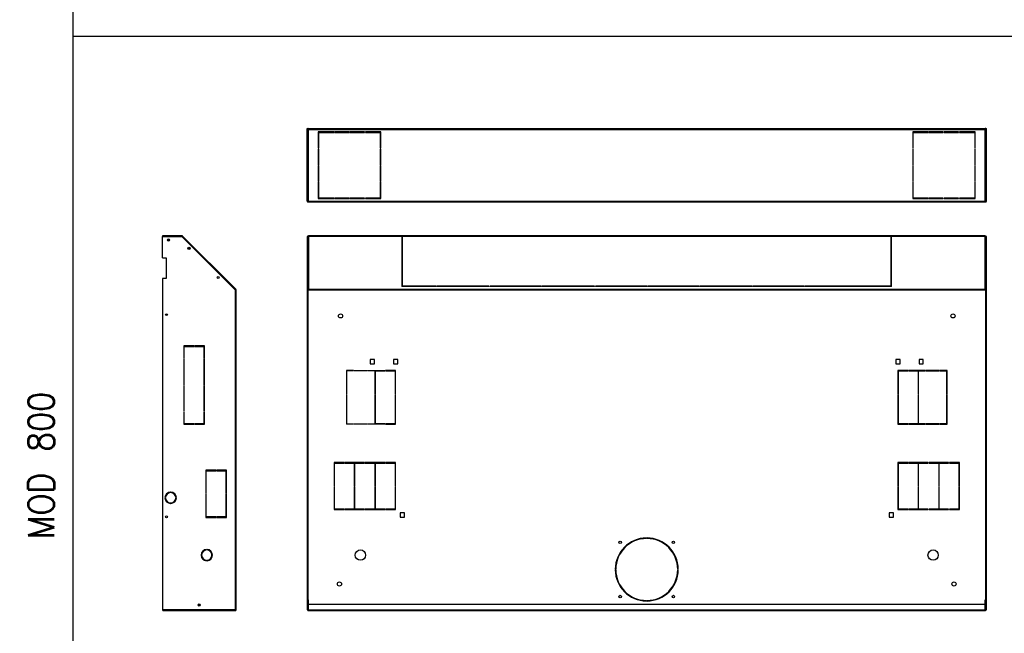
# Model space of a CAD drawing. Header units: inches. Extents: x -8834 to -3121, y 1010 to 9212.
# Tile 4 of 36: x -8834 to -6930, y 2854 to 4041. Entities that reach past the tile are written whole.
import ezdxf

# ---------------------------------------------------------------- set-up
doc = ezdxf.new("R2010")
doc.units = ezdxf.units.IN
doc.layers.add('1', color=7, linetype='Continuous')
doc.styles.add('CONVERTER_11', font='txt.shx', dxfattribs={"width": 0.9})

msp = doc.modelspace()

# ---------------------------------------------------------------- linework, layer by layer
at = {"color": 7, "linetype": 'Continuous'}
for p, q in [((-8278.28, 3690.21), (-8278.28, 3830.72)), ((-8278.28, 3830.72), (-8277.28, 3830.72)), ((-8277.28, 3690.21), (-8277.28, 3830.72)), ((-8277.18, 3829.22), (-8277.18, 3830.72)), ((-8276.18, 3830.72), (-8277.18, 3830.72)), ((-8277.18, 3829.22), (-8275.68, 3829.22)), ((-8277.18, 3690.21), (-8277.18, 3829.22)), ((-8276.18, 3829.22), (-8276.18, 3830.72)), ((-8275.68, 3830.72), (-8275.68, 3829.22)), ((-8275.68, 3830.72), (-6966.88, 3830.72)), ((-6966.88, 3830.72), (-6966.88, 3829.22)), ((-6966.88, 3829.22), (-6965.38, 3829.22)), ((-6966.38, 3830.72), (-6966.38, 3829.22)), ((-6965.38, 3830.72), (-6966.38, 3830.72)), ((-6965.38, 3830.72), (-6965.38, 3829.22)), ((-6965.38, 3829.22), (-6965.38, 3690.21)), ((-6965.28, 3830.72), (-6964.28, 3830.72)), ((-6965.28, 3830.72), (-6965.28, 3690.21)), ((-6964.28, 3690.21), (-6964.28, 3830.72)), ((-8226.03, 3824.22), (-8256.78, 3824.22)), ((-8256.78, 3824.22), (-8256.78, 3792.66)), ((-8255.78, 3823.22), (-8226.03, 3823.22)), ((-8255.78, 3792.66), (-8255.78, 3823.22)), ((-8226.03, 3823.22), (-8226.03, 3824.22)), ((-8196.53, 3824.22), (-8224.53, 3824.22)), ((-8224.53, 3824.22), (-8224.53, 3823.22)), ((-8224.53, 3823.22), (-8196.53, 3823.22)), ((-8196.53, 3823.22), (-8196.53, 3824.22)), ((-8195.03, 3824.22), (-8195.03, 3823.22)), ((-8167.03, 3824.22), (-8195.03, 3824.22)), ((-8195.03, 3823.22), (-8167.03, 3823.22)), ((-8167.03, 3823.22), (-8167.03, 3824.22)), ((-8165.53, 3824.22), (-8165.53, 3823.22)), ((-8135.78, 3824.22), (-8165.53, 3824.22)), ((-8165.53, 3823.22), (-8136.78, 3823.22)), ((-8136.78, 3823.22), (-8136.78, 3792.66)), ((-8135.78, 3792.66), (-8135.78, 3824.22)), ((-7077.03, 3824.22), (-7106.78, 3824.22)), ((-7106.78, 3824.22), (-7106.78, 3792.66)), ((-7105.78, 3823.22), (-7077.03, 3823.22)), ((-7105.78, 3792.66), (-7105.78, 3823.22)), ((-7077.03, 3823.22), (-7077.03, 3824.22)), ((-7075.53, 3824.22), (-7075.53, 3823.22)), ((-7047.53, 3824.22), (-7075.53, 3824.22)), ((-7075.53, 3823.22), (-7047.53, 3823.22)), ((-7047.53, 3823.22), (-7047.53, 3824.22)), ((-7046.03, 3824.22), (-7046.03, 3823.22)), ((-7018.03, 3824.22), (-7046.03, 3824.22)), ((-7046.03, 3823.22), (-7018.03, 3823.22)), ((-7018.03, 3823.22), (-7018.03, 3824.22)), ((-6985.78, 3824.22), (-7016.53, 3824.22)), ((-7016.53, 3824.22), (-7016.53, 3823.22)), ((-7016.53, 3823.22), (-6986.78, 3823.22)), ((-6986.78, 3823.22), (-6986.78, 3792.66)), ((-6985.78, 3792.66), (-6985.78, 3824.22)), ((-8256.78, 3792.66), (-8255.78, 3792.66)), ((-8256.78, 3791.16), (-8256.78, 3760.76)), ((-8255.78, 3791.16), (-8256.78, 3791.16)), ((-8255.78, 3760.76), (-8255.78, 3791.16)), ((-8136.78, 3792.66), (-8135.78, 3792.66)), ((-8135.78, 3791.16), (-8136.78, 3791.16)), ((-8136.78, 3791.16), (-8136.78, 3760.76)), ((-8135.78, 3760.76), (-8135.78, 3791.16)), ((-7106.78, 3792.66), (-7105.78, 3792.66)), ((-7106.78, 3791.16), (-7106.78, 3760.76)), ((-7105.78, 3791.16), (-7106.78, 3791.16)), ((-7105.78, 3760.76), (-7105.78, 3791.16)), ((-6986.78, 3792.66), (-6985.78, 3792.66)), ((-6985.78, 3791.16), (-6986.78, 3791.16)), ((-6986.78, 3791.16), (-6986.78, 3760.76)), ((-6985.78, 3760.76), (-6985.78, 3791.16)), ((-8256.78, 3760.76), (-8255.78, 3760.76)), ((-8256.78, 3759.26), (-8256.78, 3728.86)), ((-8255.78, 3759.26), (-8256.78, 3759.26)), ((-8255.78, 3728.86), (-8255.78, 3759.26)), ((-8136.78, 3760.76), (-8135.78, 3760.76)), ((-8136.78, 3759.26), (-8136.78, 3728.86)), ((-8135.78, 3759.26), (-8136.78, 3759.26)), ((-8135.78, 3728.86), (-8135.78, 3759.26)), ((-7106.78, 3760.76), (-7105.78, 3760.76)), ((-7106.78, 3759.26), (-7106.78, 3728.86)), ((-7105.78, 3759.26), (-7106.78, 3759.26)), ((-7105.78, 3728.86), (-7105.78, 3759.26)), ((-6986.78, 3760.76), (-6985.78, 3760.76)), ((-6985.78, 3759.26), (-6986.78, 3759.26)), ((-6986.78, 3759.26), (-6986.78, 3728.86)), ((-6985.78, 3728.86), (-6985.78, 3759.26)), ((-8256.78, 3728.86), (-8255.78, 3728.86)), ((-8255.78, 3727.36), (-8256.78, 3727.36)), ((-8256.78, 3727.36), (-8256.78, 3695.21)), ((-8255.78, 3696.21), (-8255.78, 3727.36)), ((-8136.78, 3728.86), (-8135.78, 3728.86)), ((-8136.78, 3727.36), (-8136.78, 3696.21)), ((-8135.78, 3727.36), (-8136.78, 3727.36)), ((-8135.78, 3695.21), (-8135.78, 3727.36)), ((-7106.78, 3728.86), (-7105.78, 3728.86)), ((-7106.78, 3727.36), (-7106.78, 3695.21)), ((-7105.78, 3727.36), (-7106.78, 3727.36)), ((-7105.78, 3696.21), (-7105.78, 3727.36)), ((-6986.78, 3728.86), (-6985.78, 3728.86)), ((-6986.78, 3727.36), (-6986.78, 3696.21)), ((-6985.78, 3727.36), (-6986.78, 3727.36)), ((-6985.78, 3695.21), (-6985.78, 3727.36)), ((-8226.03, 3696.21), (-8255.78, 3696.21)), ((-8226.03, 3695.21), (-8226.03, 3696.21)), ((-8224.53, 3696.21), (-8224.53, 3695.21)), ((-8196.53, 3696.21), (-8224.53, 3696.21)), ((-8196.53, 3695.21), (-8196.53, 3696.21)), ((-8195.03, 3696.21), (-8195.03, 3695.21)), ((-8167.03, 3696.21), (-8195.03, 3696.21)), ((-8167.03, 3695.21), (-8167.03, 3696.21)), ((-8136.78, 3696.21), (-8165.53, 3696.21)), ((-8165.53, 3696.21), (-8165.53, 3695.21)), ((-7077.03, 3696.21), (-7105.78, 3696.21)), ((-7077.03, 3695.21), (-7077.03, 3696.21)), ((-7047.53, 3696.21), (-7075.53, 3696.21)), ((-7075.53, 3696.21), (-7075.53, 3695.21)), ((-7047.53, 3695.21), (-7047.53, 3696.21)), ((-7046.03, 3696.21), (-7046.03, 3695.21)), ((-7018.03, 3696.21), (-7046.03, 3696.21)), ((-7018.03, 3695.21), (-7018.03, 3696.21)), ((-7016.53, 3696.21), (-7016.53, 3695.21)), ((-6986.78, 3696.21), (-7016.53, 3696.21)), ((-8277.18, 3690.21), (-8276.18, 3690.21)), ((-8276.78, 3689.71), (-8275.68, 3689.71)), ((-8276.78, 3688.71), (-8275.68, 3688.71)), ((-8276.18, 3690.21), (-8275.68, 3690.21)), ((-8275.68, 3690.21), (-8275.68, 3689.86)), ((-8275.68, 3689.86), (-8275.68, 3689.71)), ((-8275.68, 3689.71), (-8275.68, 3688.71)), ((-8275.68, 3688.71), (-6966.88, 3688.71)), ((-8256.78, 3695.21), (-8226.03, 3695.21)), ((-8224.53, 3695.21), (-8196.53, 3695.21)), ((-8195.03, 3695.21), (-8167.03, 3695.21)), ((-8165.53, 3695.21), (-8135.78, 3695.21)), ((-7106.78, 3695.21), (-7077.03, 3695.21)), ((-7075.53, 3695.21), (-7047.53, 3695.21)), ((-7046.03, 3695.21), (-7018.03, 3695.21)), ((-7016.53, 3695.21), (-6985.78, 3695.21)), ((-6966.88, 3690.21), (-6966.38, 3690.21)), ((-6966.88, 3690.21), (-6966.88, 3689.86)), ((-6966.88, 3689.86), (-6966.88, 3689.71)), ((-6966.88, 3689.71), (-6965.78, 3689.71)), ((-6966.88, 3689.71), (-6966.88, 3688.71)), ((-6966.88, 3688.71), (-6965.78, 3688.71)), ((-6966.38, 3690.21), (-6965.38, 3690.21)), ((-8557.88, 3623.1), (-8557.88, 3621.6)), ((-8520.23, 3623.1), (-8557.88, 3623.1)), ((-8557.88, 3580.35), (-8557.88, 3621.6)), ((-8557.88, 3621.6), (-8520.52, 3621.6)), ((-8520.17, 3621.25), (-8520.52, 3621.6)), ((-8520.46, 3621.54), (-8520.44, 3621.6)), ((-8520.23, 3622.1), (-8520.44, 3621.6)), ((-8520.23, 3623.1), (-8520.23, 3622.1)), ((-8520.17, 3621.25), (-8520.08, 3621.45)), ((-8417.67, 3518.74), (-8520.17, 3621.25)), ((-8520.08, 3621.45), (-8519.88, 3621.95)), ((-8519.88, 3621.95), (-8519.17, 3622.66)), ((-8416.31, 3519.8), (-8519.17, 3622.66)), ((-8277.28, 3621.6), (-8278.28, 3621.6)), ((-8278.28, 3621.6), (-8278.28, 3580.35)), ((-8277.28, 3580.35), (-8277.28, 3621.6)), ((-8277.18, 3608.1), (-8277.18, 3621.6)), ((-8276.18, 3621.45), (-8276.18, 3621.6)), ((-8276.18, 3608.1), (-8276.18, 3621.45)), ((-8275.68, 3621.95), (-8276.03, 3621.95)), ((-6966.88, 3623.1), (-8275.68, 3623.1)), ((-6966.88, 3622.1), (-8275.68, 3622.1)), ((-8094.88, 3621.95), (-8094.88, 3580.2)), ((-8093.88, 3580.2), (-8093.88, 3621.95)), ((-7148.88, 3621.95), (-7148.88, 3580.2)), ((-7147.88, 3580.2), (-7147.88, 3621.95)), ((-6966.52, 3621.95), (-6966.88, 3621.95)), ((-6966.38, 3621.6), (-6966.38, 3621.45)), ((-6966.38, 3608.1), (-6966.38, 3621.45)), ((-6965.38, 3621.6), (-6965.38, 3608.1)), ((-6965.28, 3621.6), (-6965.28, 3580.35)), ((-6964.28, 3621.6), (-6965.28, 3621.6)), ((-6964.28, 3580.35), (-6964.28, 3621.6)), ((-8277.18, 3607.95), (-8277.18, 3608.1)), ((-8276.18, 3608.1), (-8277.18, 3608.1)), ((-8277.18, 3518.74), (-8277.18, 3607.95)), ((-8277.18, 3607.95), (-8276.18, 3607.95)), ((-8276.18, 3607.95), (-8276.18, 3608.1)), ((-8276.18, 3518.74), (-8276.18, 3607.95)), ((-6966.38, 3607.95), (-6966.38, 3608.1)), ((-6965.38, 3608.1), (-6966.38, 3608.1)), ((-6966.38, 3607.95), (-6965.38, 3607.95)), ((-6966.38, 3518.74), (-6966.38, 3607.95)), ((-6965.38, 3607.95), (-6965.38, 3608.1)), ((-6965.38, 3518.74), (-6965.38, 3607.95)), ((-8557.88, 3580.35), (-8550.88, 3580.35)), ((-8550.88, 3580.35), (-8550.88, 3540.35)), ((-8277.28, 3580.35), (-8278.28, 3580.35)), ((-8278.28, 3580.35), (-8278.28, 3540.35)), ((-8277.28, 3580.35), (-8277.28, 3540.35)), ((-8094.88, 3580.2), (-8093.88, 3580.2)), ((-8094.88, 3580.2), (-8094.88, 3579.49)), ((-8094.88, 3579.49), (-8093.88, 3579.49)), ((-8094.88, 3578.43), (-8094.88, 3525.56)), ((-8093.88, 3578.43), (-8094.88, 3578.43)), ((-8093.88, 3579.49), (-8093.88, 3580.2)), ((-8093.88, 3525.86), (-8093.88, 3578.43)), ((-7148.88, 3580.2), (-7148.88, 3579.49)), ((-7148.88, 3580.2), (-7147.88, 3580.2)), ((-7148.88, 3579.49), (-7147.88, 3579.49)), ((-7148.88, 3578.43), (-7148.88, 3525.86)), ((-7147.88, 3578.43), (-7148.88, 3578.43)), ((-7147.88, 3579.49), (-7147.88, 3580.2)), ((-7147.88, 3525.56), (-7147.88, 3578.43)), ((-6965.28, 3540.35), (-6965.28, 3580.35)), ((-6964.28, 3580.35), (-6965.28, 3580.35)), ((-6964.28, 3540.35), (-6964.28, 3580.35)), ((-8550.88, 3540.35), (-8557.88, 3540.35)), ((-8557.88, 3540.35), (-8557.88, 2899.39)), ((-8278.28, 3540.35), (-8278.28, 2899.39)), ((-8278.28, 3540.35), (-8277.28, 3540.35)), ((-8277.28, 3518.45), (-8277.28, 3540.35)), ((-8028.13, 3525.56), (-8094.88, 3525.56)), ((-8094.88, 3525.56), (-8094.88, 3524.86)), ((-8028.13, 3524.86), (-8094.88, 3524.86)), ((-8028.13, 3525.86), (-8093.88, 3525.86)), ((-8028.13, 3525.56), (-8028.13, 3525.86)), ((-8028.13, 3524.86), (-8028.13, 3525.56)), ((-7926.63, 3525.86), (-8026.63, 3525.86)), ((-8026.63, 3525.86), (-8026.63, 3525.56)), ((-7926.63, 3525.56), (-8026.63, 3525.56)), ((-8026.63, 3525.56), (-8026.63, 3524.86)), ((-7926.63, 3524.86), (-8026.63, 3524.86)), ((-7926.63, 3525.56), (-7926.63, 3525.86)), ((-7926.63, 3524.86), (-7926.63, 3525.56)), ((-7925.13, 3525.86), (-7925.13, 3525.56)), ((-7825.13, 3525.86), (-7925.13, 3525.86)), ((-7925.13, 3525.56), (-7925.13, 3524.86)), ((-7825.13, 3525.56), (-7925.13, 3525.56)), ((-7825.13, 3524.86), (-7925.13, 3524.86)), ((-7825.13, 3525.56), (-7825.13, 3525.86)), ((-7825.13, 3524.86), (-7825.13, 3525.56)), ((-7722.13, 3525.86), (-7823.63, 3525.86)), ((-7823.63, 3525.86), (-7823.63, 3525.56)), ((-7722.13, 3525.56), (-7823.63, 3525.56)), ((-7823.63, 3525.56), (-7823.63, 3524.86)), ((-7722.13, 3524.86), (-7823.63, 3524.86)), ((-7722.13, 3525.56), (-7722.13, 3525.86)), ((-7722.13, 3524.86), (-7722.13, 3525.56)), ((-7620.63, 3525.86), (-7720.63, 3525.86)), ((-7720.63, 3525.86), (-7720.63, 3525.56)), ((-7720.63, 3525.56), (-7720.63, 3524.86)), ((-7620.63, 3525.56), (-7720.63, 3525.56)), ((-7620.63, 3524.86), (-7720.63, 3524.86)), ((-7620.63, 3525.56), (-7620.63, 3525.86)), ((-7620.63, 3524.86), (-7620.63, 3525.56)), ((-7619.13, 3525.86), (-7619.13, 3525.56)), ((-7519.13, 3525.86), (-7619.13, 3525.86)), ((-7619.13, 3525.56), (-7619.13, 3524.86)), ((-7519.13, 3525.56), (-7619.13, 3525.56)), ((-7519.13, 3524.86), (-7619.13, 3524.86)), ((-7519.13, 3525.56), (-7519.13, 3525.86)), ((-7519.13, 3524.86), (-7519.13, 3525.56)), ((-7517.63, 3525.86), (-7517.63, 3525.56)), ((-7417.63, 3525.86), (-7517.63, 3525.86)), ((-7517.63, 3525.56), (-7517.63, 3524.86)), ((-7417.63, 3525.56), (-7517.63, 3525.56)), ((-7417.63, 3524.86), (-7517.63, 3524.86)), ((-7417.63, 3525.56), (-7417.63, 3525.86)), ((-7417.63, 3524.86), (-7417.63, 3525.56)), ((-7416.13, 3525.86), (-7416.13, 3525.56)), ((-7416.13, 3525.86), (-7416.13, 3525.56)), ((-7316.13, 3525.86), (-7416.13, 3525.86)), ((-7416.13, 3525.56), (-7416.13, 3524.86)), ((-7416.13, 3525.56), (-7416.13, 3524.86)), ((-7316.13, 3525.56), (-7416.13, 3525.56)), ((-7316.13, 3524.86), (-7416.13, 3524.86)), ((-7316.13, 3525.56), (-7316.13, 3525.86)), ((-7316.13, 3524.86), (-7316.13, 3525.56)), ((-7314.63, 3525.86), (-7314.63, 3525.56)), ((-7314.63, 3525.86), (-7314.63, 3525.56)), ((-7214.63, 3525.86), (-7314.63, 3525.86)), ((-7314.63, 3525.56), (-7314.63, 3524.86)), ((-7314.63, 3525.56), (-7314.63, 3524.86)), ((-7214.63, 3525.56), (-7314.63, 3525.56)), ((-7214.63, 3524.86), (-7314.63, 3524.86)), ((-7148.88, 3525.86), (-7216.13, 3525.86)), ((-7147.88, 3525.56), (-7216.13, 3525.56)), ((-7147.88, 3524.86), (-7216.13, 3524.86)), ((-7214.63, 3525.56), (-7214.63, 3525.86)), ((-7214.63, 3524.86), (-7214.63, 3525.56)), ((-7147.88, 3524.86), (-7147.88, 3525.56)), ((-6965.28, 3540.35), (-6964.28, 3540.35)), ((-6965.28, 3540.35), (-6965.28, 3518.45)), ((-6964.28, 2899.39), (-6964.28, 3540.35)), ((-8417.37, 3518.45), (-8417.67, 3518.74)), ((-8417.67, 3518.74), (-8417.37, 3518.74)), ((-8417.37, 3518.74), (-8417.02, 3519.1)), ((-8417.37, 3518.45), (-8416.87, 3518.45)), ((-8417.02, 3519.1), (-8416.31, 3519.8)), ((-8416.87, 3518.45), (-8416.87, 3518.74)), ((-8416.87, 3518.45), (-8415.87, 3518.45)), ((-8415.87, 3518.45), (-8415.87, 3518.74)), ((-8415.87, 2899.39), (-8415.87, 3518.45)), ((-8277.28, 2899.39), (-8277.28, 3518.45)), ((-8277.28, 3518.45), (-8276.78, 3518.45)), ((-8276.18, 3518.74), (-8277.18, 3518.74)), ((-8276.78, 3518.45), (-8275.68, 3518.45)), ((-8275.68, 3518.74), (-8275.68, 3519.1)), ((-8275.68, 3518.74), (-8275.68, 3518.45)), ((-6966.88, 3518.74), (-6966.88, 3519.1)), ((-6966.88, 3518.45), (-6966.88, 3518.74)), ((-6965.78, 3518.45), (-6966.88, 3518.45)), ((-6965.38, 3518.74), (-6966.38, 3518.74)), ((-6965.78, 3518.45), (-6965.28, 3518.45)), ((-6965.28, 3518.45), (-6965.28, 2899.39)), ((-8497.62, 3409.97), (-8516.87, 3409.97)), ((-8516.87, 3409.97), (-8516.87, 3386.53)), ((-8497.62, 3408.97), (-8497.62, 3409.97)), ((-8496.12, 3409.97), (-8496.12, 3408.97)), ((-8476.87, 3409.97), (-8496.12, 3409.97)), ((-8476.87, 3386.53), (-8476.87, 3409.97)), ((-8515.87, 3408.97), (-8497.62, 3408.97)), ((-8515.87, 3386.53), (-8515.87, 3408.97)), ((-8496.12, 3408.97), (-8477.87, 3408.97)), ((-8477.87, 3408.97), (-8477.87, 3386.53)), ((-8516.87, 3386.53), (-8515.87, 3386.53)), ((-8516.87, 3385.03), (-8516.87, 3335.03)), ((-8515.87, 3385.03), (-8516.87, 3385.03)), ((-8515.87, 3335.03), (-8515.87, 3385.03)), ((-8477.87, 3386.53), (-8476.87, 3386.53)), ((-8477.87, 3385.03), (-8477.87, 3335.03)), ((-8476.87, 3385.03), (-8477.87, 3385.03)), ((-8476.87, 3335.03), (-8476.87, 3385.03)), ((-8156.33, 3383.59), (-8156.33, 3375.29)), ((-8148.03, 3383.59), (-8156.33, 3383.59)), ((-8156.33, 3375.29), (-8148.03, 3375.29)), ((-8148.03, 3375.29), (-8148.03, 3383.59)), ((-8103.03, 3383.59), (-8111.33, 3383.59)), ((-8111.33, 3383.59), (-8111.33, 3375.29)), ((-8111.33, 3375.29), (-8103.03, 3375.29)), ((-8103.03, 3375.29), (-8103.03, 3383.59)), ((-7131.23, 3383.59), (-7139.53, 3383.59)), ((-7139.53, 3383.59), (-7139.53, 3375.29)), ((-7139.53, 3375.29), (-7131.23, 3375.29)), ((-7131.23, 3375.29), (-7131.23, 3383.59)), ((-7086.23, 3383.59), (-7094.53, 3383.59)), ((-7094.53, 3383.59), (-7094.53, 3375.29)), ((-7094.53, 3375.29), (-7086.23, 3375.29)), ((-7086.23, 3375.29), (-7086.23, 3383.59)), ((-8202.28, 3362.79), (-8202.28, 3316.69)), ((-8188.5, 3362.79), (-8202.28, 3362.79)), ((-8201.28, 3316.69), (-8201.28, 3361.79)), ((-8188.5, 3361.79), (-8201.28, 3361.79)), ((-8188.5, 3362.79), (-8188.5, 3361.79)), ((-8187, 3362.79), (-8161.45, 3362.79)), ((-8187, 3361.79), (-8187, 3362.79)), ((-8161.45, 3361.79), (-8187, 3361.79)), ((-8161.45, 3362.79), (-8161.45, 3361.79)), ((-8159.95, 3361.79), (-8159.95, 3362.79)), ((-8159.95, 3362.79), (-8127.93, 3362.79)), ((-8147.18, 3361.79), (-8159.95, 3361.79)), ((-8147.18, 3361.79), (-8147.18, 3316.69)), ((-8146.18, 3316.69), (-8146.18, 3361.79)), ((-8146.18, 3361.79), (-8127.93, 3361.79)), ((-8127.93, 3361.79), (-8127.93, 3362.79)), ((-8126.43, 3362.79), (-8126.43, 3361.79)), ((-8107.18, 3362.79), (-8126.43, 3362.79)), ((-8126.43, 3361.79), (-8108.18, 3361.79)), ((-8108.18, 3361.79), (-8108.18, 3316.69)), ((-8107.18, 3316.69), (-8107.18, 3362.79)), ((-7135.38, 3362.79), (-7135.38, 3316.69)), ((-7116.13, 3362.79), (-7135.38, 3362.79)), ((-7134.38, 3361.79), (-7116.13, 3361.79)), ((-7134.38, 3316.69), (-7134.38, 3361.79)), ((-7116.13, 3361.79), (-7116.13, 3362.79)), ((-7114.63, 3362.79), (-7114.63, 3361.79)), ((-7082.6, 3362.79), (-7114.63, 3362.79)), ((-7114.63, 3361.79), (-7096.38, 3361.79)), ((-7096.38, 3361.79), (-7096.38, 3316.69)), ((-7095.38, 3361.79), (-7082.6, 3361.79)), ((-7095.38, 3316.69), (-7095.38, 3361.79)), ((-7082.6, 3361.79), (-7082.6, 3362.79)), ((-7055.55, 3362.79), (-7081.1, 3362.79)), ((-7081.1, 3362.79), (-7081.1, 3361.79)), ((-7081.1, 3361.79), (-7055.55, 3361.79)), ((-7055.55, 3361.79), (-7055.55, 3362.79)), ((-7054.05, 3362.79), (-7054.05, 3361.79)), ((-7040.28, 3362.79), (-7054.05, 3362.79)), ((-7054.05, 3361.79), (-7041.28, 3361.79)), ((-7041.28, 3361.79), (-7041.28, 3316.69)), ((-7040.28, 3316.69), (-7040.28, 3362.79)), ((-8516.87, 3335.03), (-8515.87, 3335.03)), ((-8516.87, 3333.53), (-8516.87, 3283.53)), ((-8515.87, 3333.53), (-8516.87, 3333.53)), ((-8515.87, 3283.53), (-8515.87, 3333.53)), ((-8477.87, 3335.03), (-8476.87, 3335.03)), ((-8476.87, 3333.53), (-8477.87, 3333.53)), ((-8477.87, 3333.53), (-8477.87, 3283.53)), ((-8476.87, 3283.53), (-8476.87, 3333.53)), ((-8202.28, 3316.69), (-8201.28, 3316.69)), ((-8202.28, 3315.19), (-8202.28, 3258.59)), ((-8201.28, 3315.19), (-8202.28, 3315.19)), ((-8201.28, 3259.59), (-8201.28, 3315.19)), ((-8147.18, 3316.69), (-8146.18, 3316.69)), ((-8147.18, 3315.19), (-8147.18, 3259.59)), ((-8146.18, 3315.19), (-8147.18, 3315.19)), ((-8146.18, 3259.59), (-8146.18, 3315.19)), ((-8108.18, 3316.69), (-8107.18, 3316.69)), ((-8107.18, 3315.19), (-8108.18, 3315.19)), ((-8108.18, 3315.19), (-8108.18, 3259.59)), ((-8107.18, 3258.59), (-8107.18, 3315.19)), ((-7135.38, 3316.69), (-7134.38, 3316.69)), ((-7134.38, 3315.19), (-7135.38, 3315.19)), ((-7135.38, 3315.19), (-7135.38, 3258.59)), ((-7134.38, 3259.59), (-7134.38, 3315.19)), ((-7096.38, 3316.69), (-7095.38, 3316.69)), ((-7095.38, 3315.19), (-7096.38, 3315.19)), ((-7096.38, 3315.19), (-7096.38, 3259.59)), ((-7095.38, 3259.59), (-7095.38, 3315.19)), ((-7041.28, 3316.69), (-7040.28, 3316.69)), ((-7040.28, 3315.19), (-7041.28, 3315.19)), ((-7041.28, 3315.19), (-7041.28, 3259.59)), ((-7040.28, 3258.59), (-7040.28, 3315.19)), ((-8516.87, 3283.53), (-8515.87, 3283.53)), ((-8516.87, 3282.03), (-8516.87, 3258.59)), ((-8515.87, 3282.03), (-8516.87, 3282.03)), ((-8515.87, 3259.59), (-8515.87, 3282.03)), ((-8477.87, 3283.53), (-8476.87, 3283.53)), ((-8476.87, 3282.03), (-8477.87, 3282.03)), ((-8477.87, 3282.03), (-8477.87, 3259.59)), ((-8476.87, 3258.59), (-8476.87, 3282.03)), ((-8516.87, 3258.59), (-8497.62, 3258.59)), ((-8497.62, 3259.59), (-8515.87, 3259.59)), ((-8497.62, 3258.59), (-8497.62, 3259.59)), ((-8496.12, 3259.59), (-8496.12, 3258.59)), ((-8477.87, 3259.59), (-8496.12, 3259.59)), ((-8496.12, 3258.59), (-8476.87, 3258.59)), ((-8188.5, 3258.59), (-8202.28, 3258.59)), ((-8201.28, 3259.59), (-8188.5, 3259.59)), ((-8188.5, 3259.59), (-8188.5, 3258.59)), ((-8187, 3259.59), (-8161.45, 3259.59)), ((-8187, 3258.59), (-8187, 3259.59)), ((-8161.45, 3258.59), (-8187, 3258.59)), ((-8161.45, 3259.59), (-8161.45, 3258.59)), ((-8159.95, 3259.59), (-8147.18, 3259.59)), ((-8159.95, 3258.59), (-8159.95, 3259.59)), ((-8127.93, 3258.59), (-8159.95, 3258.59)), ((-8127.93, 3259.59), (-8146.18, 3259.59)), ((-8127.93, 3258.59), (-8127.93, 3259.59)), ((-8126.43, 3259.59), (-8126.43, 3258.59)), ((-8108.18, 3259.59), (-8126.43, 3259.59)), ((-8126.43, 3258.59), (-8107.18, 3258.59)), ((-7135.38, 3258.59), (-7116.13, 3258.59)), ((-7116.13, 3259.59), (-7134.38, 3259.59)), ((-7116.13, 3258.59), (-7116.13, 3259.59)), ((-7114.63, 3259.59), (-7114.63, 3258.59)), ((-7096.38, 3259.59), (-7114.63, 3259.59)), ((-7114.63, 3258.59), (-7082.6, 3258.59)), ((-7082.6, 3259.59), (-7095.38, 3259.59)), ((-7082.6, 3258.59), (-7082.6, 3259.59)), ((-7055.55, 3259.59), (-7081.1, 3259.59)), ((-7081.1, 3259.59), (-7081.1, 3258.59)), ((-7081.1, 3258.59), (-7055.55, 3258.59)), ((-7055.55, 3258.59), (-7055.55, 3259.59)), ((-7041.28, 3259.59), (-7054.05, 3259.59)), ((-7054.05, 3259.59), (-7054.05, 3258.59)), ((-7054.05, 3258.59), (-7040.28, 3258.59)), ((-8226.08, 3184.29), (-8226.08, 3139.46)), ((-8206.83, 3184.29), (-8226.08, 3184.29)), ((-8225.08, 3183.29), (-8206.83, 3183.29)), ((-8225.08, 3139.46), (-8225.08, 3183.29)), ((-8206.83, 3183.29), (-8206.83, 3184.29)), ((-8167.38, 3184.29), (-8205.33, 3184.29)), ((-8205.33, 3184.29), (-8205.33, 3183.29)), ((-8205.33, 3183.29), (-8187.08, 3183.29)), ((-8187.08, 3183.29), (-8187.08, 3139.46)), ((-8186.08, 3139.46), (-8186.08, 3183.29)), ((-8186.08, 3183.29), (-8167.38, 3183.29)), ((-8167.38, 3183.29), (-8167.38, 3184.29)), ((-8165.88, 3184.29), (-8165.88, 3183.29)), ((-8127.93, 3184.29), (-8165.88, 3184.29)), ((-8165.88, 3183.29), (-8147.18, 3183.29)), ((-8147.18, 3183.29), (-8147.18, 3139.46)), ((-8146.18, 3139.46), (-8146.18, 3183.29)), ((-8146.18, 3183.29), (-8127.93, 3183.29)), ((-8127.93, 3183.29), (-8127.93, 3184.29)), ((-8126.43, 3184.29), (-8126.43, 3183.29)), ((-8107.18, 3184.29), (-8126.43, 3184.29)), ((-8126.43, 3183.29), (-8108.18, 3183.29)), ((-8108.18, 3183.29), (-8108.18, 3139.46)), ((-8107.18, 3139.46), (-8107.18, 3184.29)), ((-7135.38, 3184.29), (-7135.38, 3139.46)), ((-7116.13, 3184.29), (-7135.38, 3184.29)), ((-7134.38, 3139.46), (-7134.38, 3183.29)), ((-7134.38, 3183.29), (-7116.13, 3183.29)), ((-7116.13, 3183.29), (-7116.13, 3184.29)), ((-7076.68, 3184.29), (-7114.63, 3184.29)), ((-7114.63, 3184.29), (-7114.63, 3183.29)), ((-7114.63, 3183.29), (-7096.38, 3183.29)), ((-7096.38, 3183.29), (-7096.38, 3139.46)), ((-7095.38, 3139.46), (-7095.38, 3183.29)), ((-7095.38, 3183.29), (-7076.68, 3183.29)), ((-7076.68, 3183.29), (-7076.68, 3184.29)), ((-7037.23, 3184.29), (-7075.18, 3184.29)), ((-7075.18, 3184.29), (-7075.18, 3183.29)), ((-7075.18, 3183.29), (-7056.48, 3183.29)), ((-7056.48, 3183.29), (-7056.48, 3139.46)), ((-7055.48, 3183.29), (-7037.23, 3183.29)), ((-7055.48, 3139.46), (-7055.48, 3183.29)), ((-7037.23, 3183.29), (-7037.23, 3184.29)), ((-7035.73, 3184.29), (-7035.73, 3183.29)), ((-7016.48, 3184.29), (-7035.73, 3184.29)), ((-7035.73, 3183.29), (-7017.48, 3183.29)), ((-7017.48, 3183.29), (-7017.48, 3139.46)), ((-7016.48, 3139.46), (-7016.48, 3184.29)), ((-8455.12, 3169.47), (-8474.37, 3169.47)), ((-8474.37, 3169.47), (-8474.37, 3124.56)), ((-8473.37, 3168.47), (-8455.12, 3168.47)), ((-8473.37, 3124.56), (-8473.37, 3168.47)), ((-8455.12, 3168.47), (-8455.12, 3169.47)), ((-8453.62, 3169.47), (-8453.62, 3168.47)), ((-8434.37, 3169.47), (-8453.62, 3169.47)), ((-8453.62, 3168.47), (-8435.37, 3168.47)), ((-8435.37, 3168.47), (-8435.37, 3124.56)), ((-8434.37, 3124.56), (-8434.37, 3169.47)), ((-8542.78, 3126.14), (-8542.78, 3127.14)), ((-8541.78, 3127.14), (-8541.78, 3126.14)), ((-8474.37, 3124.56), (-8473.37, 3124.56)), ((-8435.37, 3124.56), (-8434.37, 3124.56)), ((-8226.08, 3139.46), (-8225.08, 3139.46)), ((-8226.08, 3137.96), (-8226.08, 3093.24)), ((-8225.08, 3137.96), (-8226.08, 3137.96)), ((-8225.08, 3094.24), (-8225.08, 3137.96)), ((-8187.08, 3139.46), (-8186.08, 3139.46)), ((-8187.08, 3137.96), (-8187.08, 3094.24)), ((-8186.08, 3137.96), (-8187.08, 3137.96)), ((-8186.08, 3094.24), (-8186.08, 3137.96)), ((-8147.18, 3139.46), (-8146.18, 3139.46)), ((-8147.18, 3137.96), (-8147.18, 3094.24)), ((-8146.18, 3137.96), (-8147.18, 3137.96)), ((-8146.18, 3094.24), (-8146.18, 3137.96)), ((-8108.18, 3139.46), (-8107.18, 3139.46)), ((-8107.18, 3137.96), (-8108.18, 3137.96)), ((-8108.18, 3137.96), (-8108.18, 3094.24)), ((-8107.18, 3093.24), (-8107.18, 3137.96)), ((-7135.38, 3139.46), (-7134.38, 3139.46)), ((-7135.38, 3137.96), (-7135.38, 3093.24)), ((-7134.38, 3137.96), (-7135.38, 3137.96)), ((-7134.38, 3094.24), (-7134.38, 3137.96)), ((-7096.38, 3139.46), (-7095.38, 3139.46)), ((-7096.38, 3137.96), (-7096.38, 3094.24)), ((-7095.38, 3137.96), (-7096.38, 3137.96)), ((-7095.38, 3094.24), (-7095.38, 3137.96)), ((-7056.48, 3139.46), (-7055.48, 3139.46)), ((-7056.48, 3137.96), (-7056.48, 3094.24)), ((-7055.48, 3137.96), (-7056.48, 3137.96)), ((-7055.48, 3094.24), (-7055.48, 3137.96)), ((-7017.48, 3139.46), (-7016.48, 3139.46)), ((-7016.48, 3137.96), (-7017.48, 3137.96)), ((-7017.48, 3137.96), (-7017.48, 3094.24)), ((-7016.48, 3093.24), (-7016.48, 3137.96)), ((-8553.27, 3116.65), (-8552.27, 3116.65)), ((-8552.27, 3115.65), (-8553.27, 3115.65)), ((-8542.78, 3105.16), (-8542.78, 3106.17)), ((-8541.78, 3106.17), (-8541.78, 3105.16)), ((-8532.3, 3116.65), (-8531.29, 3116.65)), ((-8531.29, 3115.65), (-8532.3, 3115.65)), ((-8473.37, 3123.06), (-8474.37, 3123.06)), ((-8474.37, 3123.06), (-8474.37, 3078.14)), ((-8473.37, 3079.14), (-8473.37, 3123.06)), ((-8434.37, 3123.06), (-8435.37, 3123.06)), ((-8435.37, 3123.06), (-8435.37, 3079.14)), ((-8434.37, 3078.14), (-8434.37, 3123.06)), ((-8226.08, 3093.24), (-8206.83, 3093.24)), ((-8206.83, 3094.24), (-8225.08, 3094.24)), ((-8206.83, 3093.24), (-8206.83, 3094.24)), ((-8205.33, 3094.24), (-8205.33, 3093.24)), ((-8187.08, 3094.24), (-8205.33, 3094.24)), ((-8205.33, 3093.24), (-8167.38, 3093.24)), ((-8167.38, 3094.24), (-8186.08, 3094.24)), ((-8167.38, 3093.24), (-8167.38, 3094.24)), ((-8147.18, 3094.24), (-8165.88, 3094.24)), ((-8165.88, 3094.24), (-8165.88, 3093.24)), ((-8165.88, 3093.24), (-8127.93, 3093.24)), ((-8127.93, 3094.24), (-8146.18, 3094.24)), ((-8127.93, 3093.24), (-8127.93, 3094.24)), ((-8108.18, 3094.24), (-8126.43, 3094.24)), ((-8126.43, 3094.24), (-8126.43, 3093.24)), ((-8126.43, 3093.24), (-8107.18, 3093.24)), ((-8089.73, 3087.04), (-8098.03, 3087.04)), ((-8098.03, 3087.04), (-8098.03, 3078.74)), ((-8089.73, 3078.74), (-8089.73, 3087.04)), ((-7143.73, 3087.04), (-7152.03, 3087.04)), ((-7152.03, 3087.04), (-7152.03, 3078.74)), ((-7143.73, 3078.74), (-7143.73, 3087.04)), ((-7135.38, 3093.24), (-7116.13, 3093.24)), ((-7116.13, 3094.24), (-7134.38, 3094.24)), ((-7116.13, 3093.24), (-7116.13, 3094.24)), ((-7114.63, 3094.24), (-7114.63, 3093.24)), ((-7096.38, 3094.24), (-7114.63, 3094.24)), ((-7114.63, 3093.24), (-7076.68, 3093.24)), ((-7076.68, 3094.24), (-7095.38, 3094.24)), ((-7076.68, 3093.24), (-7076.68, 3094.24)), ((-7075.18, 3094.24), (-7075.18, 3093.24)), ((-7056.48, 3094.24), (-7075.18, 3094.24)), ((-7075.18, 3093.24), (-7037.23, 3093.24)), ((-7037.23, 3094.24), (-7055.48, 3094.24)), ((-7037.23, 3093.24), (-7037.23, 3094.24)), ((-7035.73, 3094.24), (-7035.73, 3093.24)), ((-7017.48, 3094.24), (-7035.73, 3094.24)), ((-7035.73, 3093.24), (-7016.48, 3093.24)), ((-8474.37, 3078.14), (-8455.12, 3078.14)), ((-8455.12, 3079.14), (-8473.37, 3079.14)), ((-8455.12, 3078.14), (-8455.12, 3079.14)), ((-8453.62, 3079.14), (-8453.62, 3078.14)), ((-8435.37, 3079.14), (-8453.62, 3079.14)), ((-8453.62, 3078.14), (-8434.37, 3078.14)), ((-8098.03, 3078.74), (-8089.73, 3078.74)), ((-7152.03, 3078.74), (-7143.73, 3078.74)), ((-7621.78, 3038.39), (-7621.78, 3037.39)), ((-7620.78, 3037.39), (-7620.78, 3038.39)), ((-8472.87, 3015.28), (-8472.87, 3016.28)), ((-8471.87, 3016.28), (-8471.87, 3015.28)), ((-8483.36, 3005.79), (-8482.36, 3005.79)), ((-8482.36, 3004.79), (-8483.36, 3004.79)), ((-8472.87, 2994.3), (-8472.87, 2995.3)), ((-8471.87, 2995.3), (-8471.87, 2994.3)), ((-8462.39, 3005.79), (-8461.38, 3005.79)), ((-8461.38, 3004.79), (-8462.39, 3004.79)), ((-7681.27, 2977.89), (-7682.27, 2977.89)), ((-7682.27, 2976.89), (-7681.27, 2976.89)), ((-7560.28, 2977.89), (-7561.28, 2977.89)), ((-7561.28, 2976.89), (-7560.28, 2976.89)), ((-8277.18, 2899.39), (-8277.18, 2918.89)), ((-8276.18, 2918.89), (-8277.18, 2918.89)), ((-8276.18, 2918.89), (-8276.18, 2899.39)), ((-7621.78, 2917.39), (-7621.78, 2916.39)), ((-7620.78, 2916.39), (-7620.78, 2917.39)), ((-6965.38, 2918.89), (-6966.38, 2918.89)), ((-6966.38, 2899.39), (-6966.38, 2918.89)), ((-6965.38, 2918.89), (-6965.38, 2899.39)), ((-8556.88, 2899.39), (-8557.88, 2899.39)), ((-8556.38, 2899.39), (-8556.88, 2899.39)), ((-8556.38, 2898.89), (-8556.38, 2899.39)), ((-8417.37, 2899.39), (-8556.38, 2899.39)), ((-8556.38, 2897.89), (-8556.38, 2898.89)), ((-8556.38, 2897.89), (-8417.37, 2897.89)), ((-8417.37, 2899.39), (-8416.87, 2899.39)), ((-8417.37, 2898.89), (-8417.37, 2899.39)), ((-8417.37, 2897.89), (-8417.37, 2898.89)), ((-8416.87, 2899.39), (-8415.87, 2899.39)), ((-8278.28, 2899.39), (-8277.28, 2899.39)), ((-8277.28, 2899.39), (-8277.18, 2899.39)), ((-8276.18, 2899.39), (-8275.68, 2899.39)), ((-8275.68, 2899.39), (-8275.68, 2909.35)), ((-6966.88, 2909.35), (-8275.68, 2909.35)), ((-8275.68, 2899.39), (-8275.68, 2898.89)), ((-8275.68, 2898.89), (-8275.68, 2897.89)), ((-8275.68, 2897.89), (-6966.88, 2897.89)), ((-6966.88, 2909.35), (-6966.88, 2899.39)), ((-6966.88, 2899.39), (-6966.38, 2899.39)), ((-6966.88, 2899.39), (-6966.88, 2898.89)), ((-6966.88, 2898.89), (-6966.88, 2897.89)), ((-6965.38, 2899.39), (-6965.28, 2899.39)), ((-6965.28, 2899.39), (-6964.28, 2899.39))]:
    msp.add_line(p, q, dxfattribs=at)
at = {"color": 9, "linetype": 'Continuous'}
for p, q in [((-8275.68, 3690.21), (-8275.68, 3829.22)), ((-8275.68, 3829.22), (-6966.88, 3829.22)), ((-6966.88, 3690.21), (-6966.88, 3829.22)), ((-8255.78, 3793.07), (-8256.78, 3793.07)), ((-8256.78, 3792.72), (-8255.78, 3792.72)), ((-8135.78, 3793.07), (-8136.78, 3793.07)), ((-8136.78, 3792.72), (-8135.78, 3792.72)), ((-7105.78, 3793.07), (-7106.78, 3793.07)), ((-7106.78, 3792.72), (-7105.78, 3792.72)), ((-6985.78, 3793.07), (-6986.78, 3793.07)), ((-6986.78, 3792.72), (-6985.78, 3792.72)), ((-8275.68, 3690.21), (-6966.88, 3690.21)), ((-8520.52, 3621.6), (-8520.44, 3621.6)), ((-8417.37, 3518.74), (-8520.08, 3621.45)), ((-8275.68, 3621.95), (-8275.68, 3519.1)), ((-6966.88, 3621.95), (-6966.88, 3519.1)), ((-8417.37, 3518.45), (-8417.37, 2899.39)), ((-8276.78, 3518.45), (-8276.78, 2918.89)), ((-8276.18, 3518.74), (-6966.88, 3518.74)), ((-6966.88, 3519.1), (-8275.68, 3519.1)), ((-8174.68, 3518.74), (-6966.88, 3518.74)), ((-6966.88, 3519.1), (-8174.18, 3519.1)), ((-6965.78, 3518.45), (-6965.78, 2918.89)), ((-8275.68, 2899.39), (-6966.88, 2899.39))]:
    msp.add_line(p, q, dxfattribs=at)
at = {"color": 7, "linetype": 'Continuous'}
for centre, radius in [((-8546.38, 3615.1), 2), ((-8546.38, 3615.1), 1.75), ((-8506.82, 3599), 2), ((-8506.82, 3599), 1.75), ((-8450.25, 3542.43), 2), ((-8450.25, 3542.43), 1.75), ((-8550.38, 3470.6), 1.75), ((-8213.65, 3468.14), 4), ((-7028.88, 3468.15), 4), ((-8550.38, 3079.39), 1.75), ((-7672.78, 3029.89), 2.5), ((-7569.78, 3029.89), 2.5), ((-8175.28, 3005.29), 10), ((-7067.28, 3005.29), 10), ((-8215.78, 2949.39), 4), ((-7026.78, 2949.39), 4), ((-7672.78, 2924.89), 2.5), ((-7569.78, 2924.89), 2.5), ((-8487.17, 2908.64), 2), ((-8487.17, 2908.64), 1.75)]:
    msp.add_circle(centre, radius, dxfattribs=at)
for centre, radius, start, end in [((-8276.78, 3690.21), 1.5, 180, 270), ((-8276.78, 3690.21), 0.5, 180, 270), ((-6965.78, 3690.21), 0.5, 270, 360), ((-6965.78, 3690.21), 1.5, 270, 360), ((-8520.23, 3621.6), 1.5, 45, 90), ((-8520.23, 3621.6), 0.5, 45, 90), ((-8275.68, 3621.6), 1.5, 90, 180), ((-8275.68, 3621.6), 0.5, 90, 180), ((-8275.68, 3621.45), 0.5, 90, 180), ((-6966.88, 3621.6), 1.5, 0, 90), ((-6966.88, 3621.6), 0.5, 0, 90), ((-6966.88, 3621.45), 0.5, 0, 90), ((-8417.37, 3518.74), 0.5, 0, 45), ((-8417.37, 3518.74), 1.5, 0, 45), ((-8542.28, 3116.15), 11, 92.60525, 177.39475), ((-8542.28, 3116.15), 10, 92.86598, 177.13402), ((-8542.28, 3116.15), 11, 2.60525, 87.39475), ((-8542.28, 3116.15), 10, 2.86598, 87.13402), ((-8542.28, 3116.15), 11, 182.60525, 267.39475), ((-8542.28, 3116.15), 10, 182.86598, 267.13402), ((-8542.28, 3116.15), 10, 272.86598, 357.13402), ((-8542.28, 3116.15), 11, 272.60525, 357.39475), ((-7621.28, 2977.39), 61, 90.46964, 179.53036), ((-7621.28, 2977.39), 60, 90.47747, 179.52253), ((-7621.28, 2977.39), 61, 0.46964, 89.53036), ((-7621.28, 2977.39), 60, 0.47747, 89.52253), ((-8472.37, 3005.29), 11, 92.60525, 177.39475), ((-8472.37, 3005.29), 10, 92.86598, 177.13402), ((-8472.37, 3005.29), 11, 2.60525, 87.39475), ((-8472.37, 3005.29), 10, 2.86598, 87.13402), ((-8472.37, 3005.29), 11, 182.60525, 267.39475), ((-8472.37, 3005.29), 10, 182.86598, 267.13402), ((-8472.37, 3005.29), 10, 272.86598, 357.13402), ((-8472.37, 3005.29), 11, 272.60525, 357.39475), ((-7621.28, 2977.39), 61, 180.46964, 269.53036), ((-7621.28, 2977.39), 60, 180.47747, 269.52253), ((-7621.28, 2977.39), 61, 270.46964, 359.53036), ((-7621.28, 2977.39), 60, 270.47747, 359.52253), ((-8556.38, 2899.39), 1.5, 180, 270), ((-8556.38, 2899.39), 0.5, 180, 270), ((-8417.37, 2899.39), 1.5, 270, 0), ((-8417.37, 2899.39), 0.5, 270, 0), ((-8275.68, 2899.39), 1.5, 180, 270), ((-8275.68, 2899.39), 0.5, 180, 270), ((-6966.88, 2899.39), 1.5, 270, 360), ((-6966.88, 2899.39), 0.5, 270, 360)]:
    msp.add_arc(centre, radius, start, end, dxfattribs=at)
for points in [[(-8277.18, 3690.21), (-8277.15, 3690), (-8277.06, 3689.8)], [(-8276.18, 3690.21), (-8276.16, 3690.12), (-8276.11, 3690.03), (-8276.03, 3689.96), (-8275.93, 3689.91), (-8275.81, 3689.87), (-8275.68, 3689.86)], [(-6966.88, 3689.86), (-6966.75, 3689.87), (-6966.63, 3689.91), (-6966.52, 3689.96), (-6966.44, 3690.03), (-6966.39, 3690.12), (-6966.38, 3690.21)], [(-6965.38, 3690.21), (-6965.41, 3690), (-6965.5, 3689.8)], [(-8276.18, 3518.74), (-8276.16, 3518.83), (-8276.11, 3518.92), (-8276.03, 3518.99), (-8275.93, 3519.05), (-8275.81, 3519.08), (-8275.68, 3519.1)], [(-6966.88, 3519.1), (-6966.75, 3519.08), (-6966.63, 3519.05), (-6966.52, 3518.99), (-6966.44, 3518.92), (-6966.39, 3518.83), (-6966.38, 3518.74)]]:
    msp.add_spline(points, degree=3, dxfattribs=at)
at = {"layer": '1', "color": 7, "linetype": 'Continuous'}
for p, q in [((-8730.71, 4009.61), (-8730.71, 5509.61)), ((-8730.71, 4009.61), (-3120.62, 4009.61)), ((-8730.71, 1009.61), (-8730.71, 4009.61))]:
    msp.add_line(p, q, dxfattribs=at)

# ---------------------------------------------------------------- texts
at = {"layer": '1', "color": 1, "insert": (-8767.83, 3035.93), "char_height": 50, "attachment_point": 7, "rotation": 90, "line_spacing_factor": 1.20048, "style": 'CONVERTER_11'}
msp.add_mtext('MOD 800', dxfattribs=at)

doc.saveas('drawing.dxf')
